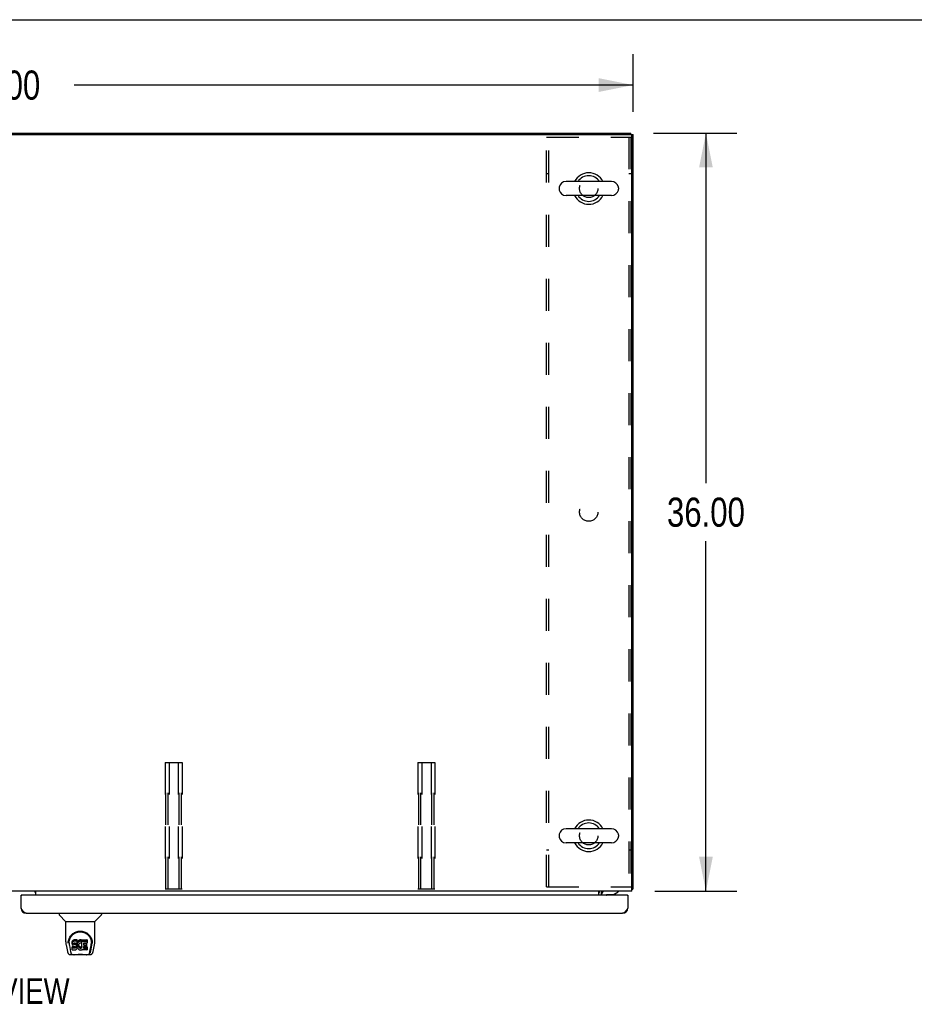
# Model space of a CAD drawing. Header units: inches. Extents: x 0 to 277, y 0 to 179.
# Tile 89 of 94: x 91 to 134, y 132 to 179. Entities that reach past the tile are written whole.
import ezdxf

# ---------------------------------------------------------------- set-up
doc = ezdxf.new("R2010")
doc.units = ezdxf.units.IN
doc.header["$LTSCALE"] = 15.20914
doc.header["$MEASUREMENT"] = 0
doc.linetypes.add('HIDDEN', pattern=[0.2, 0.1, -0.1])
doc.layers.get('0').update_dxf_attribs({"linetype": 'CONTINUOUS'})
for name, color, linetype in [('02___PRT_ALL_AXES', 7, 'CONTINUOUS'), ('DEFAULT_2', 8, 'HIDDEN'), ('DIMENSIONS', 7, 'CONTINUOUS')]:
    doc.layers.add(name, color=color, linetype=linetype)
doc.styles.get("Standard").update_dxf_attribs({"font": 'txt', "width": 0.8})
doc.dimstyles.new('DIMSTYLE_1', dxfattribs={"dimtxt": 1.382649, "dimasz": 1.626646, "dimexe": 0.09, "dimexo": 0.07, "dimgap": 0.0425, "dimtad": 0, "dimtih": 1, "dimtoh": 1, "dimzin": 4, "dimdsep": 46, "dimtxsty": 'Standard', "dimblk": '_FILLED', "dimblk1": '_FILLED', "dimblk2": '_FILLED', "dimcen": 0.09, "dimadec": 0, "dimazin": 0, "dimtfac": 1, "dimtofl": 0, "dimtmove": 0, "dimatfit": 3, "dimldrblk": '_FILLED', "dimfxl": 0, "dimtolj": 1, "dimtzin": 4, "dimarcsym": 0})

# ---------------------------------------------------------------- blocks, each defined once
blk = doc.blocks.new('_FILLED')
at = {"color": 0, "linetype": 'ByBlock'}
blk.add_solid([(0, 0), (-1, 0.2), (-1, -0.2)], dxfattribs=at)
blk = doc.blocks.new('*D1')
at = {"layer": 'DIMENSIONS', "color": 2, "linetype": 'Continuous'}
for p, q in [((60.156, 174.446), (60.156, 177.289)), ((120.156, 174.56), (120.156, 177.289)), ((60.156, 175.825), (86.699, 175.825)), ((120.156, 175.825), (93.612, 175.825))]:
    blk.add_line(p, q, dxfattribs=at)
at = {"layer": 'DIMENSIONS', "color": 2, "linetype": 'Continuous', "xscale": 1.6266460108, "yscale": 1.6266460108, "zscale": 1.6266460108, "rotation": 180}
blk.add_blockref('_FILLED', (60.156, 175.825), dxfattribs=at)
at = {"layer": 'DIMENSIONS', "color": 2, "linetype": 'Continuous', "xscale": 1.6266460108, "yscale": 1.6266460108, "zscale": 1.6266460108}
blk.add_blockref('_FILLED', (120.156, 175.825), dxfattribs=at)
at = {"layer": 'DIMENSIONS', "color": 2, "linetype": 'Continuous', "insert": (90.156, 176.516), "char_height": 1.3826, "width": 5.5306, "attachment_point": 2, "line_spacing_factor": 0.9}
blk.add_mtext('60.00', dxfattribs=at)
blk = doc.blocks.new('*D10')
at = {"layer": 'DIMENSIONS', "color": 2, "linetype": 'Continuous'}
for p, q in [((121.128, 173.536), (125.079, 173.536)), ((123.615, 173.536), (123.615, 156.919)), ((123.615, 137.536), (123.615, 154.153)), ((121.182, 137.536), (125.079, 137.536))]:
    blk.add_line(p, q, dxfattribs=at)
at = {"layer": 'DIMENSIONS', "color": 2, "linetype": 'Continuous', "xscale": 1.6266460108, "yscale": 1.6266460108, "zscale": 1.6266460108}
for p, rotation in [((123.615, 173.536), 90), ((123.615, 137.536), 270)]:
    blk.add_blockref('_FILLED', p, dxfattribs=dict(at, rotation=rotation))
at = {"layer": 'DIMENSIONS', "color": 2, "linetype": 'Continuous', "insert": (123.615, 156.227), "char_height": 1.3826, "width": 5.5306, "attachment_point": 2, "line_spacing_factor": 0.9}
blk.add_mtext('36.00', dxfattribs=at)

msp = doc.modelspace()

# ---------------------------------------------------------------- linework, layer by layer
at = {"color": 7, "linetype": 'Continuous'}
for p, q in [((0, 178.931), (276.53, 178.931)), ((60.26, 173.536), (120.052, 173.536)), ((120.052, 173.483), (120.052, 173.536)), ((120.052, 173.484), (120.156, 173.484)), ((119.132, 171.245), (116.972, 171.245)), ((116.642, 170.949), (116.642, 170.873)), ((119.462, 170.949), (119.462, 170.873)), ((119.132, 170.577), (116.972, 170.577)), ((119.132, 140.495), (116.972, 140.495)), ((116.642, 140.199), (116.642, 140.123)), ((119.462, 140.199), (119.462, 140.123)), ((119.132, 139.827), (116.972, 139.827)), ((119.445, 137.536), (119.445, 137.497)), ((120.104, 137.64), (120.156, 137.64)), ((91.113, 137.336), (91.093, 137.336)), ((118.658, 137.379), (118.658, 137.336)), ((119.206, 137.359), (118.933, 137.359)), ((119.206, 137.359), (119.445, 137.497)), ((119.309, 137.407), (119.289, 137.407)), ((119.309, 137.418), (119.309, 137.407)), ((119.886, 137.336), (119.906, 137.336)), ((92.902, 136.482), (92.902, 136.42)), ((93.211, 136.095), (92.914, 136.392)), ((94.601, 136.095), (94.899, 136.392)), ((94.91, 136.482), (94.91, 136.42)), ((93.217, 136.089), (94.595, 136.089)), ((93.217, 135.117), (93.217, 136.089)), ((94.595, 135.118), (94.595, 136.089)), ((93.55, 135.186), (93.536, 135.166)), ((93.559, 135.194), (93.55, 135.186)), ((93.55, 135.119), (93.55, 135.186)), ((93.568, 135.2), (93.559, 135.194)), ((93.559, 135.127), (93.559, 135.194)), ((93.59, 135.21), (93.568, 135.2)), ((93.568, 135.134), (93.568, 135.2)), ((93.613, 135.218), (93.59, 135.21)), ((93.59, 135.143), (93.59, 135.21)), ((93.753, 135.218), (93.613, 135.218)), ((93.613, 135.151), (93.613, 135.218)), ((93.754, 135.175), (93.753, 135.218)), ((93.753, 135.151), (93.753, 135.218)), ((93.83, 135.187), (93.814, 135.172)), ((93.849, 135.2), (93.83, 135.187)), ((93.83, 135.12), (93.83, 135.187)), ((93.869, 135.209), (93.849, 135.2)), ((93.849, 135.133), (93.849, 135.2)), ((93.891, 135.214), (93.869, 135.209)), ((93.869, 135.142), (93.869, 135.209)), ((93.913, 135.216), (93.891, 135.214)), ((93.891, 135.147), (93.891, 135.214)), ((93.913, 135.216), (93.935, 135.216)), ((93.913, 135.149), (93.913, 135.216)), ((93.947, 135.214), (93.935, 135.216)), ((93.935, 135.149), (93.935, 135.216)), ((93.957, 135.211), (93.947, 135.214)), ((93.947, 135.147), (93.947, 135.214)), ((93.976, 135.199), (93.957, 135.211)), ((93.957, 135.144), (93.957, 135.211)), ((93.976, 135.199), (93.976, 135.132)), ((93.977, 135.195), (93.977, 135.132)), ((93.986, 135.215), (94.223, 135.215)), ((93.986, 134.824), (93.986, 135.215)), ((94.227, 135.211), (94.227, 135.07)), ((93.232, 134.974), (93.297, 134.669)), ((93.342, 135.148), (93.341, 135.085)), ((93.379, 135.075), (93.379, 135.052)), ((93.388, 134.954), (93.446, 134.661)), ((93.522, 135.12), (93.52, 135.097)), ((93.52, 135.03), (93.52, 135.097)), ((93.522, 135.054), (93.52, 135.03)), ((93.52, 135.03), (93.521, 135.006)), ((93.521, 135.006), (93.525, 134.983)), ((93.527, 135.144), (93.522, 135.12)), ((93.522, 135.054), (93.522, 135.12)), ((93.527, 135.077), (93.522, 135.054)), ((93.523, 134.744), (93.523, 134.886)), ((93.525, 134.983), (93.533, 134.96)), ((93.536, 135.166), (93.527, 135.144)), ((93.527, 135.077), (93.527, 135.144)), ((93.536, 135.099), (93.527, 135.077)), ((93.586, 134.891), (93.527, 134.89)), ((93.527, 134.823), (93.527, 134.89)), ((93.586, 134.824), (93.527, 134.823)), ((93.527, 134.739), (93.671, 134.739)), ((93.533, 134.96), (93.546, 134.94)), ((93.536, 135.099), (93.536, 135.166)), ((93.55, 135.119), (93.536, 135.099)), ((93.546, 134.94), (93.562, 134.923)), ((93.559, 135.127), (93.55, 135.119)), ((93.568, 135.134), (93.559, 135.127)), ((93.562, 134.923), (93.582, 134.91)), ((93.59, 135.143), (93.568, 135.134)), ((93.582, 134.91), (93.593, 134.905)), ((93.647, 134.891), (93.586, 134.891)), ((93.586, 134.824), (93.586, 134.891)), ((93.647, 134.824), (93.586, 134.824)), ((93.613, 135.151), (93.59, 135.143)), ((93.591, 135.018), (93.592, 135.033)), ((93.592, 135.011), (93.591, 135.018)), ((93.592, 135.033), (93.594, 135.048)), ((93.592, 135.011), (93.592, 135.033)), ((93.594, 135.004), (93.592, 135.011)), ((93.593, 134.905), (93.605, 134.903)), ((93.594, 135.048), (93.597, 135.055)), ((93.594, 135.004), (93.594, 135.048)), ((93.599, 134.998), (93.594, 135.004)), ((93.597, 135.055), (93.603, 135.06)), ((93.599, 134.998), (93.599, 135.056)), ((93.605, 134.993), (93.599, 134.998)), ((93.603, 135.06), (93.617, 135.064)), ((93.605, 135.06), (93.604, 135.06)), ((93.619, 135.056), (93.605, 135.06)), ((93.605, 134.993), (93.605, 135.06)), ((93.619, 134.989), (93.605, 134.993)), ((93.605, 134.903), (93.652, 134.903)), ((93.753, 135.151), (93.613, 135.151)), ((93.617, 135.064), (93.632, 135.065)), ((93.643, 135.057), (93.619, 135.056)), ((93.619, 134.989), (93.619, 135.056)), ((93.643, 134.99), (93.619, 134.989)), ((93.632, 135.065), (93.745, 135.065)), ((93.667, 135.055), (93.643, 135.057)), ((93.643, 134.99), (93.643, 135.057)), ((93.667, 134.989), (93.643, 134.99)), ((93.662, 134.892), (93.647, 134.891)), ((93.647, 134.824), (93.647, 134.891)), ((93.662, 134.825), (93.647, 134.824)), ((93.652, 134.903), (93.66, 134.902)), ((93.66, 134.902), (93.667, 134.9)), ((93.669, 134.896), (93.662, 134.892)), ((93.662, 134.825), (93.662, 134.892)), ((93.669, 134.829), (93.662, 134.825)), ((93.691, 135.05), (93.667, 135.055)), ((93.667, 134.989), (93.667, 135.055)), ((93.691, 134.984), (93.667, 134.989)), ((93.667, 134.9), (93.673, 134.895)), ((93.67, 134.897), (93.669, 134.896)), ((93.669, 134.829), (93.669, 134.896)), ((93.674, 134.834), (93.669, 134.829)), ((93.671, 134.739), (93.683, 134.741)), ((93.673, 134.895), (93.678, 134.889)), ((93.674, 134.834), (93.674, 134.894)), ((93.684, 134.846), (93.674, 134.834)), ((93.678, 134.889), (93.684, 134.876)), ((93.683, 134.741), (93.695, 134.745)), ((93.684, 134.846), (93.684, 134.878)), ((93.684, 134.876), (93.687, 134.861)), ((93.686, 134.853), (93.684, 134.846)), ((93.686, 134.853), (93.686, 134.865)), ((93.687, 134.861), (93.686, 134.853)), ((93.702, 135.045), (93.691, 135.05)), ((93.691, 134.984), (93.691, 135.05)), ((93.702, 134.979), (93.691, 134.984)), ((93.695, 134.745), (93.714, 134.759)), ((93.711, 135.039), (93.702, 135.045)), ((93.702, 134.979), (93.702, 135.045)), ((93.711, 134.972), (93.702, 134.979)), ((93.729, 135.022), (93.711, 135.039)), ((93.711, 134.972), (93.711, 135.039)), ((93.729, 134.955), (93.711, 134.972)), ((93.714, 134.759), (93.731, 134.776)), ((93.742, 135.002), (93.729, 135.022)), ((93.729, 134.955), (93.729, 135.022)), ((93.742, 134.935), (93.729, 134.955)), ((93.731, 134.776), (93.738, 134.786)), ((93.738, 134.786), (93.743, 134.796)), ((93.751, 134.98), (93.742, 135.002)), ((93.742, 134.935), (93.742, 135.002)), ((93.751, 134.913), (93.742, 134.935)), ((93.743, 134.796), (93.752, 134.819)), ((93.745, 135.065), (93.75, 135.066)), ((93.75, 135.066), (93.752, 135.071)), ((93.752, 134.976), (93.751, 134.98)), ((93.751, 134.913), (93.751, 134.98)), ((93.757, 134.89), (93.751, 134.913)), ((93.752, 135.071), (93.753, 135.084)), ((93.757, 135.054), (93.752, 135.009)), ((93.752, 134.942), (93.752, 135.009)), ((93.757, 134.987), (93.752, 134.942)), ((93.752, 134.942), (93.753, 134.92)), ((93.752, 134.819), (93.758, 134.842)), ((93.754, 135.108), (93.753, 135.151)), ((93.753, 135.084), (93.754, 135.108)), ((93.753, 134.92), (93.756, 134.898)), ((93.754, 135.108), (93.754, 135.175)), ((93.756, 134.898), (93.761, 134.876)), ((93.761, 135.075), (93.757, 135.054)), ((93.757, 134.987), (93.757, 135.054)), ((93.761, 135.009), (93.757, 134.987)), ((93.76, 134.866), (93.757, 134.89)), ((93.758, 134.842), (93.76, 134.866)), ((93.76, 134.866), (93.76, 134.88)), ((93.767, 135.097), (93.761, 135.075)), ((93.761, 135.009), (93.761, 135.075)), ((93.767, 135.03), (93.761, 135.009)), ((93.761, 134.876), (93.768, 134.855)), ((93.776, 135.118), (93.767, 135.097)), ((93.767, 135.03), (93.767, 135.097)), ((93.776, 135.051), (93.767, 135.03)), ((93.768, 134.855), (93.789, 134.816)), ((93.786, 135.137), (93.776, 135.118)), ((93.776, 135.051), (93.776, 135.118)), ((93.786, 135.07), (93.776, 135.051)), ((93.799, 135.155), (93.786, 135.137)), ((93.786, 135.07), (93.786, 135.137)), ((93.799, 135.088), (93.786, 135.07)), ((93.789, 134.816), (93.802, 134.797)), ((93.814, 135.172), (93.799, 135.155)), ((93.799, 135.088), (93.799, 135.155)), ((93.814, 135.105), (93.799, 135.088)), ((93.802, 134.797), (93.816, 134.781)), ((93.814, 135.105), (93.814, 135.172)), ((93.83, 135.12), (93.814, 135.105)), ((93.816, 134.781), (93.833, 134.766)), ((93.826, 134.985), (93.822, 134.958)), ((93.822, 134.958), (93.822, 134.931)), ((93.822, 134.931), (93.823, 134.918)), ((93.823, 134.918), (93.823, 134.958)), ((93.823, 134.918), (93.826, 134.905)), ((93.825, 134.977), (93.826, 134.972)), ((93.829, 134.997), (93.826, 134.985)), ((93.826, 134.972), (93.836, 134.947)), ((93.826, 134.905), (93.826, 134.972)), ((93.826, 134.905), (93.836, 134.88)), ((93.835, 135.009), (93.829, 134.997)), ((93.849, 135.133), (93.83, 135.12)), ((93.833, 134.766), (93.851, 134.752)), ((93.849, 135.032), (93.835, 135.009)), ((93.836, 134.947), (93.85, 134.924)), ((93.836, 134.88), (93.836, 134.947)), ((93.836, 134.88), (93.85, 134.857)), ((93.869, 135.142), (93.849, 135.133)), ((93.858, 135.043), (93.849, 135.032)), ((93.85, 134.924), (93.858, 134.914)), ((93.85, 134.857), (93.85, 134.924)), ((93.85, 134.857), (93.858, 134.847)), ((93.851, 134.752), (93.86, 134.747)), ((93.868, 135.05), (93.858, 135.043)), ((93.858, 134.914), (93.868, 134.905)), ((93.858, 134.847), (93.858, 134.914)), ((93.858, 134.847), (93.868, 134.838)), ((93.86, 134.747), (93.871, 134.743)), ((93.893, 135.061), (93.868, 135.05)), ((93.868, 134.905), (93.88, 134.898)), ((93.868, 134.838), (93.868, 134.905)), ((93.868, 134.838), (93.88, 134.831)), ((93.891, 135.147), (93.869, 135.142)), ((93.871, 134.743), (93.893, 134.738)), ((93.88, 134.898), (93.892, 134.893)), ((93.88, 134.831), (93.88, 134.898)), ((93.88, 134.831), (93.892, 134.826)), ((93.913, 135.149), (93.891, 135.147)), ((93.892, 134.893), (93.905, 134.89)), ((93.892, 134.826), (93.892, 134.893)), ((93.892, 134.826), (93.905, 134.824)), ((93.906, 135.064), (93.893, 135.061)), ((93.893, 134.738), (93.915, 134.735)), ((93.905, 134.89), (93.919, 134.89)), ((93.905, 134.824), (93.905, 134.89)), ((93.905, 134.824), (93.919, 134.823)), ((93.919, 135.064), (93.906, 135.064)), ((93.935, 135.149), (93.913, 135.149)), ((93.915, 134.735), (93.937, 134.738)), ((93.933, 135.061), (93.919, 135.064)), ((93.919, 134.89), (93.932, 134.892)), ((93.919, 134.823), (93.919, 134.89)), ((93.919, 134.823), (93.932, 134.825)), ((93.932, 134.892), (93.944, 134.896)), ((93.932, 134.825), (93.932, 134.892)), ((93.932, 134.825), (93.944, 134.829)), ((93.945, 135.056), (93.933, 135.061)), ((93.947, 135.147), (93.935, 135.149)), ((93.937, 134.738), (93.958, 134.745)), ((93.944, 134.896), (93.957, 134.901)), ((93.944, 134.829), (93.944, 134.896)), ((93.944, 134.829), (93.957, 134.835)), ((93.957, 135.144), (93.947, 135.147)), ((93.977, 135.127), (93.951, 135.058)), ((93.976, 135.132), (93.957, 135.144)), ((93.957, 134.901), (93.968, 134.909)), ((93.957, 134.835), (93.957, 134.901)), ((93.957, 134.835), (93.968, 134.842)), ((93.958, 134.745), (93.977, 134.757)), ((93.968, 134.909), (93.968, 134.842)), ((93.974, 134.908), (93.986, 134.89)), ((93.974, 134.841), (93.986, 134.824)), ((93.988, 134.757), (93.977, 134.757)), ((93.977, 134.757), (93.977, 134.757)), ((93.986, 135.149), (94.223, 135.149)), ((93.988, 134.744), (93.988, 134.757)), ((94.223, 134.739), (93.992, 134.739)), ((94.056, 135.061), (94.056, 134.993)), ((94.057, 134.902), (94.057, 134.825)), ((94.223, 135.065), (94.061, 135.065)), ((94.061, 135.056), (94.192, 135.056)), ((94.061, 134.989), (94.192, 134.989)), ((94.192, 134.907), (94.062, 134.907)), ((94.062, 134.887), (94.223, 134.887)), ((94.062, 134.82), (94.223, 134.82)), ((94.196, 135.051), (94.196, 134.911)), ((94.228, 134.883), (94.228, 134.744)), ((94.367, 134.661), (94.423, 134.951)), ((94.408, 134.697), (94.461, 134.967)), ((94.423, 134.951), (94.424, 134.955)), ((94.47, 135.148), (94.471, 135.085)), ((94.477, 135.062), (94.477, 135.062)), ((94.515, 134.669), (94.58, 134.974)), ((93.421, 134.514), (93.623, 134.514)), ((93.463, 134.593), (93.456, 134.593)), ((93.466, 134.586), (93.465, 134.587)), ((93.508, 134.514), (93.502, 134.514)), ((93.508, 134.514), (93.507, 134.514)), ((94.2, 134.502), (93.613, 134.502)), ((94.19, 134.514), (94.391, 134.514)), ((94.306, 134.514), (94.304, 134.514)), ((94.347, 134.587), (94.351, 134.597)), ((94.347, 134.586), (94.347, 134.587)), ((94.356, 134.593), (94.349, 134.593))]:
    msp.add_line(p, q, dxfattribs=at)
at = {"color": 3, "linetype": 'Continuous'}
for p, q in [((60.27, 173.484), (120.041, 173.484)), ((120.104, 137.536), (120.104, 173.422)), ((120.156, 137.64), (120.156, 173.484)), ((120.104, 137.536), (60.208, 137.536)), ((91.802, 137.336), (91.802, 137.536)), ((118.531, 137.336), (118.531, 137.536)), ((118.661, 137.517), (118.656, 137.522)), ((91.093, 136.729), (91.093, 137.336)), ((119.886, 137.336), (91.113, 137.336)), ((118.635, 137.432), (118.635, 137.336)), ((119.906, 137.336), (119.906, 136.729)), ((91.34, 136.482), (119.659, 136.482))]:
    msp.add_line(p, q, dxfattribs=at)
for points in [[(118.65, 137.528), (118.648, 137.53), (118.646, 137.531), (118.644, 137.533), (118.642, 137.534), (118.64, 137.535)], [(118.656, 137.522), (118.654, 137.524), (118.652, 137.526), (118.65, 137.528)], [(120.104, 137.62), (120.104, 137.62), (120.108, 137.621), (120.112, 137.623), (120.116, 137.623), (120.12, 137.624)], [(120.12, 137.624), (120.128, 137.626), (120.132, 137.627), (120.135, 137.627), (120.138, 137.628), (120.141, 137.629), (120.144, 137.63), (120.147, 137.631), (120.149, 137.632), (120.151, 137.633), (120.152, 137.634), (120.153, 137.635), (120.154, 137.636), (120.155, 137.637), (120.156, 137.639), (120.156, 137.64)], [(118.671, 137.511), (118.67, 137.511), (118.67, 137.51), (118.669, 137.511), (118.668, 137.511), (118.667, 137.512), (118.666, 137.512), (118.665, 137.513), (118.664, 137.514), (118.663, 137.516), (118.661, 137.517)], [(91.34, 136.482), (91.329, 136.483), (91.319, 136.485), (91.309, 136.487), (91.299, 136.491), (91.288, 136.496), (91.278, 136.501), (91.268, 136.508), (91.258, 136.516), (91.247, 136.524), (91.237, 136.533), (91.227, 136.544), (91.216, 136.555), (91.206, 136.566), (91.196, 136.579), (91.186, 136.592), (91.175, 136.606), (91.165, 136.62), (91.155, 136.635), (91.145, 136.65), (91.134, 136.665), (91.124, 136.681), (91.114, 136.697), (91.103, 136.713), (91.093, 136.729)], [(119.906, 136.729), (119.895, 136.713), (119.885, 136.697), (119.875, 136.681), (119.865, 136.665), (119.854, 136.65), (119.844, 136.635), (119.834, 136.62), (119.824, 136.606), (119.813, 136.592), (119.803, 136.579), (119.793, 136.566), (119.782, 136.555), (119.772, 136.544), (119.762, 136.533), (119.752, 136.524), (119.741, 136.516), (119.731, 136.508), (119.721, 136.501), (119.711, 136.496), (119.7, 136.491), (119.69, 136.487), (119.68, 136.485), (119.669, 136.483), (119.659, 136.482)]]:
    msp.add_lwpolyline(points, dxfattribs=at)
at = {"color": 7, "linetype": 'Continuous'}
for points in [[(93.335, 135.075), (93.338, 135.117), (93.346, 135.169), (93.357, 135.218), (93.372, 135.264), (93.391, 135.308), (93.413, 135.349), (93.437, 135.387), (93.464, 135.423), (93.494, 135.456), (93.526, 135.487), (93.56, 135.516), (93.596, 135.541), (93.635, 135.564), (93.676, 135.584), (93.719, 135.601), (93.764, 135.615), (93.81, 135.625), (93.857, 135.631), (93.904, 135.633), (93.952, 135.631), (93.999, 135.625), (94.044, 135.616), (94.089, 135.603), (94.132, 135.586), (94.173, 135.566), (94.212, 135.544), (94.249, 135.518), (94.284, 135.49), (94.316, 135.459), (94.346, 135.426), (94.373, 135.39), (94.398, 135.352), (94.419, 135.312), (94.438, 135.269), (94.454, 135.223), (94.466, 135.174), (94.474, 135.123), (94.477, 135.075)], [(93.379, 135.075), (93.38, 135.095), (93.381, 135.119), (93.384, 135.143), (93.387, 135.167), (93.392, 135.191), (93.398, 135.214), (93.405, 135.237), (93.412, 135.259), (93.421, 135.28), (93.43, 135.301), (93.441, 135.322), (93.451, 135.341), (93.463, 135.36), (93.475, 135.378), (93.488, 135.395), (93.501, 135.412), (93.515, 135.428), (93.529, 135.443), (93.543, 135.457), (93.558, 135.47), (93.573, 135.483), (93.588, 135.495), (93.604, 135.506), (93.619, 135.517), (93.635, 135.527), (93.651, 135.536), (93.667, 135.544), (93.682, 135.552), (93.698, 135.559), (93.714, 135.566), (93.73, 135.572), (93.746, 135.577), (93.762, 135.582), (93.778, 135.586), (93.794, 135.59), (93.81, 135.593), (93.826, 135.596), (93.842, 135.598), (93.858, 135.6), (93.874, 135.601), (93.89, 135.602), (93.905, 135.602), (93.921, 135.602), (93.937, 135.601), (93.953, 135.6), (93.969, 135.598), (93.985, 135.596), (94.001, 135.593), (94.017, 135.59), (94.033, 135.586), (94.049, 135.582), (94.065, 135.577), (94.081, 135.572), (94.097, 135.566), (94.113, 135.56), (94.129, 135.553), (94.145, 135.545), (94.161, 135.536), (94.177, 135.527), (94.192, 135.517), (94.208, 135.507), (94.223, 135.496), (94.239, 135.484), (94.254, 135.471), (94.268, 135.458), (94.283, 135.443), (94.297, 135.428), (94.311, 135.413), (94.324, 135.396), (94.337, 135.379), (94.349, 135.36), (94.361, 135.342), (94.372, 135.322), (94.382, 135.302), (94.391, 135.281), (94.4, 135.259), (94.408, 135.237), (94.414, 135.214), (94.42, 135.191), (94.425, 135.168), (94.429, 135.144), (94.431, 135.12), (94.433, 135.095), (94.433, 135.075)], [(93.217, 135.117), (93.218, 135.09), (93.221, 135.048), (93.226, 135.006), (93.232, 134.974)], [(93.335, 135.062), (93.335, 135.066), (93.335, 135.075)], [(93.379, 135.052), (93.38, 135.036), (93.381, 135.007), (93.384, 134.979), (93.388, 134.954)], [(93.527, 134.89), (93.527, 134.89), (93.526, 134.89), (93.526, 134.89), (93.525, 134.89), (93.525, 134.89), (93.525, 134.889), (93.524, 134.889), (93.524, 134.889), (93.523, 134.888), (93.523, 134.888), (93.523, 134.887), (93.523, 134.887), (93.523, 134.886), (93.523, 134.886)], [(93.527, 134.823), (93.527, 134.823), (93.526, 134.823), (93.526, 134.823), (93.525, 134.823), (93.525, 134.823), (93.525, 134.823), (93.524, 134.822), (93.524, 134.822), (93.523, 134.822), (93.523, 134.821), (93.523, 134.821), (93.523, 134.82), (93.523, 134.82), (93.523, 134.819)], [(94.424, 134.955), (94.425, 134.958), (94.425, 134.961), (94.426, 134.964), (94.426, 134.967), (94.427, 134.97), (94.427, 134.973), (94.428, 134.977), (94.428, 134.98), (94.429, 134.984), (94.429, 134.987), (94.43, 134.991), (94.43, 134.995), (94.43, 134.999), (94.431, 135.003), (94.431, 135.007), (94.432, 135.012), (94.432, 135.016), (94.432, 135.02), (94.432, 135.025), (94.433, 135.03), (94.433, 135.034), (94.433, 135.039), (94.433, 135.044), (94.433, 135.049), (94.433, 135.075)], [(94.477, 135.075), (94.477, 135.067), (94.477, 135.062)], [(94.58, 134.974), (94.586, 135.005), (94.592, 135.047), (94.595, 135.09), (94.595, 135.118)], [(93.297, 134.669), (93.301, 134.654), (93.306, 134.633), (93.312, 134.614), (93.318, 134.598), (93.325, 134.583), (93.332, 134.569), (93.341, 134.557), (93.35, 134.546), (93.361, 134.536), (93.373, 134.527), (93.387, 134.521), (93.402, 134.516), (93.417, 134.514), (93.421, 134.514)], [(93.446, 134.661), (93.448, 134.65), (93.451, 134.636), (93.454, 134.622), (93.458, 134.609), (93.462, 134.597), (93.465, 134.587)], [(93.466, 134.586), (93.471, 134.574), (93.477, 134.562), (93.483, 134.551), (93.49, 134.542), (93.497, 134.534), (93.505, 134.527), (93.514, 134.521), (93.524, 134.517), (93.534, 134.515), (93.542, 134.514)], [(93.623, 134.514), (93.643, 134.515), (93.665, 134.516), (93.689, 134.518), (93.713, 134.521), (93.739, 134.524), (93.766, 134.527), (93.793, 134.529), (93.821, 134.532), (93.85, 134.533), (93.88, 134.535), (93.909, 134.535), (93.938, 134.534), (93.967, 134.533), (93.996, 134.531), (94.023, 134.529), (94.05, 134.526), (94.077, 134.523), (94.102, 134.521), (94.126, 134.518), (94.148, 134.516), (94.17, 134.515), (94.19, 134.514)], [(93.623, 134.514), (93.645, 134.515), (93.672, 134.516), (93.699, 134.519), (93.756, 134.524)], [(93.756, 134.524), (93.785, 134.527), (93.815, 134.53), (93.845, 134.531), (93.875, 134.533), (93.906, 134.533), (93.936, 134.533), (93.967, 134.531), (93.997, 134.53), (94.027, 134.527), (94.056, 134.524), (94.113, 134.519)], [(94.113, 134.519), (94.141, 134.516), (94.167, 134.515), (94.19, 134.514)], [(94.27, 134.514), (94.278, 134.515), (94.288, 134.517), (94.298, 134.521), (94.307, 134.527), (94.315, 134.533), (94.322, 134.542), (94.329, 134.551), (94.335, 134.561), (94.342, 134.574), (94.347, 134.586)], [(94.351, 134.597), (94.354, 134.609), (94.358, 134.622), (94.361, 134.636), (94.364, 134.65), (94.367, 134.661)], [(94.391, 134.514), (94.406, 134.515), (94.419, 134.518), (94.431, 134.523), (94.443, 134.53), (94.454, 134.538), (94.463, 134.547), (94.471, 134.557), (94.479, 134.567), (94.485, 134.579), (94.491, 134.591), (94.497, 134.605), (94.502, 134.621), (94.507, 134.637), (94.512, 134.656), (94.515, 134.669)]]:
    msp.add_lwpolyline(points, dxfattribs=at)
at = {"color": 3, "linetype": 'Continuous'}
for centre, radius, start, end in [((120.041, 173.422), 0.0625, 0, 90), ((91.659, 137.394), 0.142, 0, 90), ((118.739, 137.432), 0.104, 90, 180), ((91.113, 137.316), 0.02, 90, 180), ((119.886, 137.316), 0.02, 0, 90), ((91.34, 136.729), 0.246, 180, 270), ((119.659, 136.729), 0.246, 270, 360)]:
    msp.add_arc(centre, radius, start, end, dxfattribs=at)
at = {"color": 7, "linetype": 'Continuous'}
for centre, radius, start, end in [((116.972, 170.911), 0.334, 90, 167.5716), ((118.052, 170.911), 0.75, 26.4733, 153.5267), ((118.052, 170.911), 0.61, 33.2138, 146.7862), ((119.132, 170.911), 0.334, 12.4284, 90), ((116.799, 170.949), 0.157, 167.5716, 180), ((116.799, 170.873), 0.157, 180, 192.4284), ((116.972, 170.911), 0.334, 192.4284, 270), ((119.132, 170.911), 0.334, 270, 347.5716), ((119.305, 170.949), 0.157, 0, 12.4284), ((119.305, 170.873), 0.157, 347.5716, 360), ((118.052, 170.911), 0.75, 206.4733, 333.5267), ((118.052, 170.911), 0.61, 213.2138, 326.7862), ((118.052, 140.161), 0.75, 26.4733, 153.5267), ((116.972, 140.161), 0.334, 90, 167.5716), ((118.052, 140.161), 0.61, 33.2138, 146.7862), ((119.132, 140.161), 0.334, 12.4284, 90), ((116.799, 140.199), 0.157, 167.5716, 180), ((116.799, 140.123), 0.157, 180, 192.4284), ((116.972, 140.161), 0.334, 192.4284, 270), ((119.132, 140.161), 0.334, 270, 347.5716), ((119.305, 140.199), 0.157, 0, 12.4284), ((119.305, 140.123), 0.157, 347.5716, 360), ((118.052, 140.161), 0.75, 206.4733, 333.5267), ((118.052, 140.161), 0.61, 213.2138, 326.7862), ((118.739, 137.432), 0.208, 149.986, 180), ((118.815, 137.379), 0.157, 90, 180), ((118.933, 137.26), 0.0984, 90, 129.3648), ((118.987, 137.422), 0.116, 217.5313, 227.2803), ((119.194, 137.422), 0.116, 312.7197, 352.413), ((92.942, 136.42), 0.0394, 180, 225), ((94.871, 136.42), 0.0394, 315, 360), ((93.225, 136.108), 0.0197, 225, 262.5), ((94.587, 136.108), 0.0197, 277.5, 315), ((93.613, 134.522), 0.0197, 203.607, 270), ((94.2, 134.522), 0.0197, 270, 336.393)]:
    msp.add_arc(centre, radius, start, end, dxfattribs=at)
for centre, major_axis, ratio, start_param, end_param in [((93.906, 135.075), (0, 0.565), 0.999848, 1.129542, 1.553352), ((93.973, 135.195), (0.00448, 0), 1, 0.003891, 0.905353), ((94.223, 135.211), (0, 0.00448), 1, -1.570796, 0), ((93.906, 135.075), (0, 0.565), 0.999848, 4.519536, 5.157611), ((93.527, 134.744), (0, 0.00483), 1, 1.570796, 3.141593), ((93.947, 135.06), (0, 0.00448), 1, -3.557718, -1.937287), ((93.97, 134.905), (0.00448, 0), 1, 0.594971, 2.222579), ((93.97, 134.839), (0, 0.00448), 1, 0, 0.651783), ((93.97, 134.839), (0.00448, 0), 1, 0.594971, 1.570796), ((93.973, 135.128), (0.00448, 0), 1, 0.003842, 0.905353), ((93.992, 134.744), (0, 0.00448), 1, 1.570796, 3.141593), ((94.061, 135.061), (0, 0.00448), 1, 0, 1.570796), ((94.061, 135.06), (0.00448, 0), 1, 3.535633, 4.712389), ((94.061, 134.993), (0, 0.00448), 1, 1.570796, 3.141593), ((94.062, 134.902), (0, 0.00448), 1, 0, 1.570796), ((94.062, 134.892), (0, 0.00448), 1, 1.570796, 3.141593), ((94.062, 134.825), (0, 0.00448), 1, 1.570796, 3.141593), ((94.192, 135.051), (0, 0.00448), 1, -1.570796, 0), ((94.192, 134.984), (0, 0.00448), 1, -1.570796, 0), ((94.192, 134.911), (0, 0.00448), 1, -3.141593, -1.570796), ((94.223, 135.144), (0, 0.00448), 1, -1.570796, 0), ((94.223, 135.07), (0, 0.00448), 1, -3.141593, -1.570796), ((94.223, 134.883), (0, 0.00448), 1, -1.570796, 0), ((94.223, 134.816), (0, 0.00448), 1, -1.570796, 0), ((94.223, 134.744), (0, 0.00448), 1, -3.141593, -1.570796), ((94.35, 134.947), (-0.007, 0.354), 0.213027, -3.145575, -2.360177)]:
    msp.add_ellipse(centre, major_axis=major_axis, ratio=ratio, start_param=start_param, end_param=end_param, dxfattribs=at)
at = {"layer": '02___PRT_ALL_AXES', "color": 8, "linetype": 'HIDDEN'}
for centre in [(118.052, 170.916), (118.052, 155.541), (118.052, 140.166)]:
    msp.add_circle(centre, 0.438, dxfattribs=at)
at = {"layer": 'DEFAULT_2', "color": 8, "linetype": 'HIDDEN'}
for p, q in [((116.052, 173.354), (120.052, 173.354)), ((116.052, 137.729), (116.052, 173.354)), ((116.156, 137.729), (116.156, 173.354)), ((119.948, 173.354), (119.948, 137.729)), ((120.052, 173.354), (120.052, 137.729)), ((116.156, 171.604), (116.052, 171.604)), ((120.052, 171.604), (119.948, 171.604)), ((97.937, 143.64), (98.749, 143.64)), ((97.937, 143.64), (97.937, 137.64)), ((97.977, 137.64), (97.977, 143.64)), ((98.084, 137.64), (98.084, 143.64)), ((98.124, 143.64), (98.124, 137.64)), ((98.562, 143.64), (98.562, 137.64)), ((98.602, 137.64), (98.602, 143.64)), ((98.709, 137.64), (98.709, 143.64)), ((98.749, 143.64), (98.749, 137.64)), ((109.937, 143.64), (110.749, 143.64)), ((109.937, 143.64), (109.937, 137.64)), ((109.977, 137.64), (109.977, 143.64)), ((110.084, 137.64), (110.084, 143.64)), ((110.124, 143.64), (110.124, 137.64)), ((110.562, 143.64), (110.562, 137.64)), ((110.602, 137.64), (110.602, 143.64)), ((110.709, 137.64), (110.709, 143.64)), ((110.749, 143.64), (110.749, 137.64)), ((116.156, 139.479), (116.052, 139.479)), ((120.052, 139.479), (119.948, 139.479)), ((97.937, 137.64), (98.749, 137.64)), ((109.937, 137.64), (110.749, 137.64)), ((116.052, 137.729), (120.052, 137.729))]:
    msp.add_line(p, q, dxfattribs=at)

# ---------------------------------------------------------------- texts
at = {"layer": 'DIMENSIONS', "color": 2, "linetype": 'Continuous', "insert": (90.209, 133.397), "char_height": 1.22, "width": 7.8079, "attachment_point": 2, "line_spacing_factor": 0.9}
msp.add_mtext('TOP VIEW', dxfattribs=at)

# ---------------------------------------------------------------- dimensions: what is measured, and where the dimension line sits
at = {"layer": 'DIMENSIONS', "color": 2, "linetype": 'Continuous'}
dim = msp.add_linear_dim(base=(120.156, 175.825), p1=(60.156, 177.359), p2=(120.156, 177.359), dimstyle='DIMSTYLE_1', dxfattribs=at)
dim.commit()
dim.dimension.update_dxf_attribs({"geometry": '*D1', "text_midpoint": (90.156, 175.825), "dimtype": 160})
dim = msp.add_linear_dim(base=(123.615, 173.536), p1=(121.112, 137.536), p2=(121.058, 173.536), angle=90, dimstyle='DIMSTYLE_1', dxfattribs=at)
dim.commit()
dim.dimension.update_dxf_attribs({"geometry": '*D10', "text_midpoint": (123.615, 155.536), "dimtype": 160})

doc.saveas('drawing.dxf')
